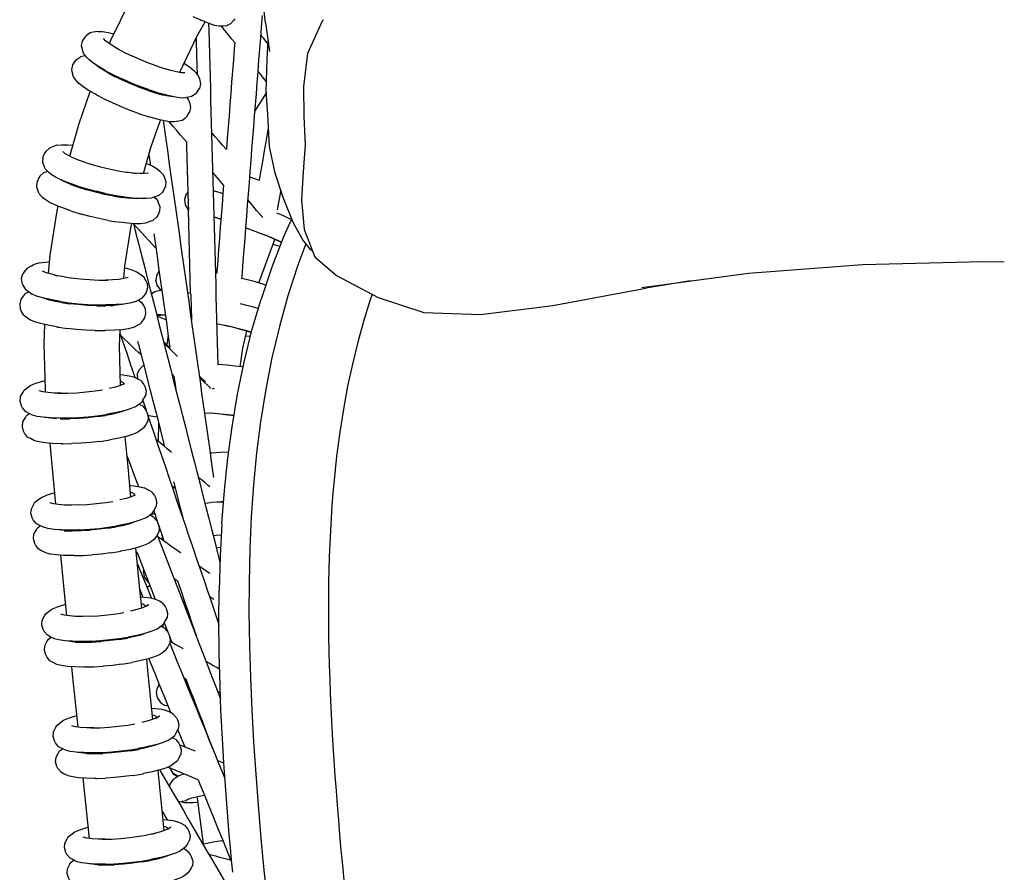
# Model space of a CAD drawing. Header units: centimetres. Extents: x -409 to 370, y -339 to 490.
# Tile 2 of 5: x -409 to -19, y -45 to 292. Entities that reach past the tile are written whole.
import ezdxf

# ---------------------------------------------------------------- set-up
doc = ezdxf.new("R2010")
doc.units = ezdxf.units.CM
doc.header["$MEASUREMENT"] = 0
doc.layers.add('2D', color=7, linetype='Continuous', true_color=0x000000)

msp = doc.modelspace()

# ---------------------------------------------------------------- linework, layer by layer
at = {"layer": '2D', "lineweight": -3}
for points in [[(-311.83, 291.18), (-313.2, 302.61), (-312.85, 311.19)], [(-373.65, 282.84), (-373.08, 284.23), (-365.34, 300.14), (-361.53, 306.95)], [(-340.61, 293.67), (-337.89, 292.41), (-337.5, 292.25)], [(-324.04, 292.72), (-324.45, 292.18), (-325.67, 290.82)], [(-313.23, 294.01), (-313.58, 289.59), (-313.92, 285.17), (-314.27, 280.76), (-314.61, 276.34), (-314.96, 271.92), (-315.3, 267.51), (-315.65, 263.09), (-315.99, 258.67), (-316.34, 254.26), (-316.68, 249.84), (-317.03, 245.42), (-317.37, 241), (-317.72, 236.59), (-318.06, 232.17), (-318.4, 227.75), (-318.75, 223.34), (-319.09, 218.92), (-319.44, 214.5), (-319.78, 210.09), (-320.13, 205.67), (-320.47, 201.25), (-320.82, 196.83), (-321.16, 192.42), (-321.36, 189.91)], [(-288.95, 292.39), (-289.49, 291.83)], [(-345.92, 271.5), (-345.87, 271.61), (-338.88, 286.02), (-335.8, 291.51)], [(-334.14, 290.83), (-336.73, 291.89), (-337.5, 292.25)], [(-334.44, 290.95), (-334.36, 288.05), (-334.23, 283.47), (-334.11, 278.9), (-333.98, 274.33), (-333.86, 269.76), (-333.73, 265.19), (-333.61, 260.62), (-333.48, 256.05), (-333.36, 251.48), (-333.23, 246.91), (-333.11, 242.34), (-332.98, 237.77), (-332.86, 233.2), (-332.73, 228.63), (-332.61, 224.06), (-332.48, 219.49), (-332.36, 214.92), (-332.23, 210.35), (-332.11, 205.77), (-331.99, 201.2), (-331.86, 196.63), (-331.74, 192.06), (-331.61, 187.49), (-331.49, 182.92), (-331.36, 178.35), (-331.24, 173.78), (-331.11, 169.21), (-330.99, 164.64), (-330.86, 160.07), (-330.75, 155.91)], [(-330.42, 289.82), (-332.09, 290.15), (-334.14, 290.83)], [(-327.45, 289.98), (-328.51, 289.88), (-330.42, 289.82)], [(-324.07, 283.33), (-325.17, 284.68), (-326.57, 286.42), (-327.98, 288.16), (-329.35, 289.85)], [(-327.45, 289.98), (-325.67, 290.82)], [(-311.83, 291.18), (-310.28, 279.84)], [(-289.49, 291.83), (-295.2, 279.04), (-296.9, 265.94), (-296.67, 254.04), (-296.2, 242.9), (-297.04, 232.09), (-297.64, 221.07), (-296.57, 209.26), (-292.53, 198.75), (-292.2, 198.38), (-283.84, 191.13), (-279.27, 188.76), (-267.28, 182.36), (-249.25, 176.5), (-226.82, 175.64), (-198.18, 179.22), (-161.37, 186.11)], [(-384.31, 283.91), (-383.31, 285.43), (-382.86, 286.03)], [(-381.24, 287.14), (-382.86, 286.03)], [(-378.24, 287.74), (-380.11, 287.4), (-381.24, 287.14)], [(-378.24, 287.74), (-376.44, 287.67), (-374.23, 287.31), (-371.85, 286.75)], [(-371.95, 281.72), (-373.83, 282.96), (-375.18, 284.03), (-375.97, 284.88)], [(-339.4, 284.94), (-339.36, 283.42), (-339.23, 278.85), (-339.11, 274.28), (-339.01, 270.77)], [(-310.95, 282.9), (-311.19, 283.18), (-312.59, 284.92), (-313.82, 286.44)], [(-377.97, 273.82), (-380.23, 275.3), (-381.85, 276.58), (-382.8, 277.61), (-383.92, 279.16), (-384.27, 280.09), (-384.68, 282.03), (-384.31, 283.91)], [(-375.08, 283.95), (-375.09, 283.98)], [(-369.84, 280.51), (-371.95, 281.72)], [(-371.11, 281.2), (-370.62, 280.92), (-367.74, 279.42), (-364.57, 277.9), (-364.57, 277.9)], [(-324.07, 283.33), (-324.26, 280.87), (-324.61, 276.45), (-324.95, 272.04), (-325.3, 267.62), (-325.64, 263.2), (-325.99, 258.79), (-326.33, 254.37), (-326.68, 249.95), (-327.02, 245.53), (-327.37, 241.12), (-327.38, 240.93)], [(-311.59, 264.01), (-311.17, 276.6), (-310.9, 284.41)], [(-386.72, 276.64), (-385.07, 277.72)], [(-383.16, 278.1), (-383.93, 277.98), (-385.07, 277.72)], [(-383.13, 278.03), (-383.11, 278.03)], [(-354.44, 273.81), (-357.8, 275.05), (-361.22, 276.43), (-364.57, 277.9)], [(-381.93, 264.4), (-384.2, 265.89), (-385.83, 267.17), (-386.78, 268.21), (-387.88, 269.79), (-388.23, 270.72), (-388.6, 272.66), (-388.23, 274.45)], [(-388.23, 274.45), (-387.16, 276.04), (-386.72, 276.64)], [(-375.82, 272.22), (-377.69, 273.45), (-379.02, 274.5)], [(-378.56, 274.2), (-378.55, 274.13)], [(-374.93, 272.08), (-375.3, 272.28), (-377.97, 273.82)], [(-377.59, 273.39), (-377.52, 273.56)], [(-354.43, 273.81), (-354.43, 273.81), (-351.65, 272.88)], [(-349.43, 272.24), (-351.65, 272.88)], [(-344.16, 275.13), (-342.04, 273.74), (-340.42, 272.46), (-339.46, 271.43), (-338.37, 269.84), (-338.02, 268.91), (-337.65, 266.97), (-338.02, 265.18)], [(-344.01, 275.44), (-344, 275.03)], [(-374.07, 271.21), (-375.82, 272.22)], [(-374.51, 271.86), (-374.4, 271.8), (-371.52, 270.3), (-368.35, 268.78)], [(-374.07, 271.21), (-371.66, 269.96)], [(-358.35, 264.35), (-361.72, 265.59), (-365.14, 266.97), (-368.49, 268.45), (-371.66, 269.96)], [(-343.77, 271.34), (-345.27, 271.4), (-347.11, 271.7), (-349.43, 272.24)], [(-311.46, 267.75), (-312.51, 269.04), (-313.91, 270.78), (-314.95, 272.05)], [(-358.21, 264.69), (-361.58, 265.93), (-365, 267.31), (-368.35, 268.78)], [(-339.52, 262.99), (-339.08, 263.59), (-338.02, 265.18)], [(-389.36, 238.32), (-385.69, 251.26), (-381.24, 264)], [(-378.79, 262.61), (-379.25, 262.86), (-381.93, 264.4)], [(-378.79, 262.61), (-378.32, 262.34), (-375.43, 260.84)], [(-358.35, 264.35), (-358.35, 264.35), (-355.15, 263.29), (-352.22, 262.44), (-353.4, 262.78), (-355.16, 263.29)], [(-358.21, 264.69), (-355.01, 263.63), (-354.57, 263.5)], [(-350.96, 262.44), (-354.15, 263.36), (-354.3, 263.41)], [(-348.78, 261.93), (-349.26, 261.95), (-351.09, 262.24), (-353.4, 262.78)], [(-344.17, 261.36), (-345.96, 261.43), (-348.17, 261.78), (-350.96, 262.44)], [(-349.85, 262.04), (-349.8, 262.17)], [(-341.18, 261.92), (-342.31, 261.66), (-344.17, 261.36)], [(-343.09, 261.53), (-342.32, 260.47), (-341.97, 259.55), (-341.56, 257.6), (-341.93, 255.73)], [(-339.52, 262.99), (-341.18, 261.92)], [(-311.56, 263.59), (-316.18, 256.27)], [(-310.26, 242.17), (-311, 254.84), (-311.59, 264.01)], [(-362.13, 255.23), (-365.5, 256.47), (-368.91, 257.86), (-372.26, 259.33), (-375.43, 260.84)], [(-362.13, 255.23), (-358.93, 254.17), (-358.03, 253.91)], [(-354.81, 252.98), (-358.02, 253.91), (-358.03, 253.91)], [(-345, 252.5), (-343.38, 253.6)], [(-343.38, 253.6), (-342.94, 254.2), (-341.93, 255.73)], [(-360.17, 231.5), (-357.25, 241.8), (-353.47, 252.66)], [(-348, 251.9), (-349.8, 251.97), (-352.02, 252.32), (-354.81, 252.98)], [(-352.41, 252.42), (-351.89, 248.74), (-351.25, 244.21), (-350.61, 239.68), (-349.97, 235.15), (-349.33, 230.62), (-348.69, 226.1), (-348.05, 221.57), (-347.41, 217.04), (-346.77, 212.51), (-346.13, 207.98), (-345.49, 203.45), (-344.85, 198.92), (-344.21, 194.39), (-343.57, 189.86), (-342.93, 185.33), (-342.29, 180.81), (-341.65, 176.28), (-341.01, 171.75), (-340.37, 167.22), (-339.73, 162.69), (-339.09, 158.16), (-338.46, 153.63), (-337.82, 149.1), (-337.18, 144.57), (-336.54, 140.04), (-335.9, 135.52), (-335.26, 130.99), (-334.62, 126.46), (-333.98, 121.93), (-333.34, 117.4), (-332.7, 112.87), (-332.44, 111.07)], [(-343.15, 243.97), (-344.24, 245.24), (-345.63, 246.84), (-347.01, 248.45), (-348.39, 250.06), (-349.77, 251.66), (-350.07, 252.01)], [(-345, 252.5), (-346.14, 252.24), (-348, 251.9)], [(-314.29, 228.82), (-313.74, 231.99), (-313.01, 236.2), (-312.27, 240.41), (-311.54, 244.62), (-310.81, 248.83), (-310.69, 249.53)], [(-327.38, 240.93), (-327.52, 241.08), (-328.9, 242.69), (-330.28, 244.3), (-331.67, 245.9), (-333.05, 247.51), (-333.26, 247.75)], [(-394.5, 242.64), (-396.27, 242.02), (-397.46, 241.58)], [(-394.5, 242.64), (-392.6, 242.85), (-390.28, 242.84), (-388.12, 242.68)], [(-343.15, 243.97), (-343.11, 242.3), (-342.98, 237.73), (-342.86, 233.16), (-342.73, 228.59), (-342.61, 224.02), (-342.48, 219.45), (-342.42, 216.95)], [(-308.12, 231.67), (-310.26, 242.17)], [(-397.46, 241.58), (-398.88, 240.25), (-399.35, 239.58), (-400.1, 237.91), (-400.17, 236.01)], [(-385.54, 236.69), (-387.88, 237.62), (-389.86, 238.56), (-391.28, 239.41), (-392.11, 240.15)], [(-391.01, 239.39), (-390.93, 239.2)], [(-358.03, 239.06), (-357.5, 235.28), (-357.43, 234.81)], [(-400.17, 236.01), (-399.46, 234.15), (-399.09, 233.27)], [(-383.11, 235.85), (-385.54, 236.69)], [(-383.11, 235.85), (-380.18, 234.96), (-376.66, 234.02), (-373.07, 233.17), (-369.53, 232.46), (-366.17, 231.9), (-366.14, 231.9)], [(-359.02, 235.55), (-358.83, 235.47), (-356.45, 234.34), (-354.74, 233.31), (-353.74, 232.43), (-352.39, 231.03)], [(-399.76, 231.69), (-401.22, 230.37), (-401.68, 229.71), (-402.48, 227.97), (-402.57, 226.15)], [(-398.1, 232.28), (-398.57, 232.13), (-399.76, 231.69)], [(-389.85, 227.77), (-392.66, 228.88), (-395.03, 230.01), (-396.74, 231.03), (-397.73, 231.91), (-399.09, 233.27)], [(-364.77, 231.73), (-363.09, 231.52), (-364.22, 231.68), (-366.85, 232.01)], [(-358.27, 231.67), (-359.84, 231.49), (-361.77, 231.5), (-364.22, 231.68)], [(-352.39, 231.03), (-352.03, 230.16), (-351.36, 228.3)], [(-328.47, 226.92), (-329.03, 227.56), (-330.41, 229.17), (-331.8, 230.78), (-332.83, 231.97)], [(-318.11, 230.16), (-314.84, 229.02), (-314.29, 228.82)], [(-300.8, 211.79), (-304.89, 221.92), (-308.12, 231.67)], [(-402.57, 226.15), (-401.89, 224.29), (-401.53, 223.42)], [(-387.88, 226.72), (-390.21, 227.65), (-392.18, 228.58), (-392.82, 228.96)], [(-392.71, 228.9), (-392.72, 228.91)], [(-391.82, 228.4), (-391.79, 228.54)], [(-386.14, 226.5), (-386.54, 226.62), (-389.85, 227.77)], [(-388.93, 227.08), (-385.9, 226.03), (-382.57, 225.02), (-382.57, 225.02)], [(-386.14, 226.5), (-385.81, 226.39), (-382.48, 225.37), (-378.96, 224.43)], [(-351.36, 228.3), (-351.44, 226.48), (-352.24, 224.74), (-352.71, 224.08), (-354.16, 222.76)], [(-328.47, 226.92), (-328.75, 223.45), (-329.09, 219.03), (-329.44, 214.62), (-329.78, 210.2), (-330.13, 205.78), (-330.47, 201.37), (-330.82, 196.95), (-331.16, 192.53), (-331.2, 192.02)], [(-392.27, 217.86), (-395.09, 218.98), (-397.48, 220.11), (-399.18, 221.14), (-400.19, 222.02), (-401.53, 223.42)], [(-371.91, 222.52), (-375.45, 223.23), (-379.05, 224.07), (-382.57, 225.02)], [(-375.37, 223.59), (-378.96, 224.43)], [(-375.37, 223.59), (-371.83, 222.87), (-368.46, 222.32), (-368.32, 222.3)], [(-371.91, 222.52), (-368.55, 221.96), (-368.52, 221.96)], [(-364.26, 221.76), (-367.62, 222.18), (-368.32, 222.3)], [(-354.16, 222.76), (-355.36, 222.32), (-357.12, 221.74)], [(-355.65, 222.23), (-355.62, 221.97)], [(-342.61, 224.03), (-343.4, 223.02), (-343.94, 221.16), (-343.71, 219.16)], [(-328.74, 223.47), (-329.7, 223.77), (-332.61, 224.62), (-332.62, 224.63)], [(-305.88, 224.91), (-305.99, 224.27), (-306.72, 220.06), (-307.23, 217.14)], [(-397.85, 191.95), (-397.16, 199.16), (-394.4, 216.68), (-393.99, 218.54)], [(-366.65, 221.73), (-368.86, 222.01)], [(-361.93, 221.59), (-362.3, 221.55), (-364.22, 221.55), (-366.65, 221.73)], [(-357.12, 221.74), (-359.01, 221.53), (-361.33, 221.54), (-364.26, 221.76)], [(-362.69, 221.55), (-362.67, 221.64)], [(-353.75, 218.44), (-353.82, 216.54), (-354.57, 214.87), (-355.04, 214.2), (-356.46, 212.87)], [(-355.82, 222.17), (-354.83, 221.18)], [(-354.83, 221.18), (-354.46, 220.3), (-353.75, 218.44)], [(-343.71, 219.16), (-343.55, 218.78), (-342.57, 217.06)], [(-313, 214.11), (-314.01, 215.29), (-315.39, 216.9), (-316.77, 218.5), (-318.16, 220.11), (-318.93, 221.01)], [(-388.96, 216.71), (-392.27, 217.86)], [(-388.96, 216.71), (-388.2, 216.45), (-384.86, 215.43)], [(-374.21, 212.93), (-377.75, 213.65), (-381.34, 214.49), (-384.86, 215.43)], [(-342.42, 217.19), (-342.72, 217.43)], [(-342.42, 216.95), (-342.57, 217.06)], [(-301.64, 213.24), (-302.3, 213.55), (-304.82, 214.66), (-307.47, 215.75)], [(-374.21, 212.93), (-370.85, 212.37), (-370.67, 212.35)], [(-366.59, 211.83), (-369.96, 212.25), (-370.25, 212.3)], [(-368.04, 189.85), (-367.57, 194.77), (-365.09, 210.58), (-364.85, 211.7)], [(-359.42, 211.81), (-361.32, 211.6), (-363.65, 211.61), (-366.59, 211.83)], [(-364.21, 211.65), (-363.34, 208.28), (-362.18, 203.74), (-361.02, 199.21), (-359.86, 194.67), (-358.7, 190.13), (-357.54, 185.6), (-356.38, 181.06), (-355.22, 176.52), (-354.06, 171.99), (-352.9, 167.45), (-351.74, 162.91), (-350.58, 158.37), (-349.42, 153.84), (-348.26, 149.3), (-347.1, 144.76), (-345.94, 140.23), (-344.78, 135.69), (-343.62, 131.15), (-342.46, 126.62), (-341.3, 122.08), (-340.14, 117.54), (-338.98, 113.01), (-337.82, 108.47), (-336.66, 103.93), (-335.5, 99.4), (-334.33, 94.86), (-333.17, 90.32), (-332.01, 85.78), (-330.85, 81.25), (-329.91, 77.56)], [(-355.3, 202), (-355.38, 202.08), (-356.75, 203.55), (-358.12, 205.01), (-359.49, 206.48), (-360.86, 207.95), (-362.23, 209.42), (-363.6, 210.88), (-364.17, 211.49)], [(-356.46, 212.87), (-357.65, 212.43), (-359.42, 211.81)], [(-332.34, 214.32), (-329.6, 213.46)], [(-329.53, 213.4), (-331.63, 214.06), (-332.34, 214.26)], [(-304.62, 206.57), (-301.51, 213.53)], [(-294.08, 201.37), (-297.16, 205.2), (-300.8, 211.79)], [(-356.08, 207.54), (-355.48, 203.23), (-354.84, 198.7), (-354.2, 194.17), (-353.56, 189.64), (-352.92, 185.11), (-352.28, 180.58), (-351.64, 176.06), (-351, 171.53), (-350.36, 167), (-349.73, 162.54)], [(-319.79, 210.05), (-319.27, 209.86), (-316.11, 208.67), (-313.14, 207.5)], [(-305.58, 204.11), (-306.35, 204.53), (-308.17, 205.4), (-310.46, 206.4), (-313.14, 207.5)], [(-305.52, 204.26), (-306.81, 204.87), (-309.33, 205.98), (-312.28, 207.2)], [(-295.87, 203.6), (-299.06, 195.18), (-303, 183.11), (-306.4, 170.94), (-309.33, 158.52), (-311.78, 146.04), (-313.82, 133.21), (-315.39, 120.87), (-316.62, 108.21), (-317.51, 95.52), (-318.09, 82.91), (-318.41, 69.45), (-318.45, 57.79), (-318.27, 44.6), (-317.89, 31.86), (-317.34, 19.12), (-316.62, 6.45), (-315.76, -6.34), (-314.82, -18.48), (-313.68, -31.78), (-312.5, -44.41), (-311.16, -57.75)], [(-314.47, 188.14), (-308.21, 205.41)], [(-309.43, 194.19), (-309.31, 194.52), (-304.62, 206.57)], [(-308.91, 203.48), (-308.15, 203.26), (-306.12, 202.73)], [(-296.96, 204.95), (-296.96, 204.95)], [(-293.3, 200.74), (-294.08, 201.37)], [(-406.3, 194.04), (-404.58, 194.97), (-403.44, 195.55)], [(-403.44, 195.55), (-401.5, 196.06), (-399.11, 196.42), (-397.41, 196.56)], [(-162.96, 186.39), (-120.68, 192.01), (-75.57, 195.44), (-27.9, 196.63), (-19.41, 196.46)], [(-406.83, 185.57), (-407.81, 187.26), (-408.2, 188.11), (-408.43, 190.01), (-407.96, 191.77)], [(-406.3, 194.04), (-407.48, 192.51), (-407.96, 191.77)], [(-394.27, 191.02), (-396.67, 191.58), (-398.69, 192.21), (-400.15, 192.84)], [(-391.48, 190.51), (-394.27, 191.02), (-395.35, 191.19), (-394.45, 191.02)], [(-367.63, 194.17), (-366.89, 193.99), (-364.45, 193.24), (-362.7, 192.48)], [(-362.7, 192.48), (-361.67, 191.76), (-360.12, 190.59)], [(-354, 192.78), (-354.13, 192.67), (-355.05, 191.07), (-355.31, 189.16)], [(-331.74, 192.12), (-331.2, 192.02)], [(-309.43, 194.19), (-309.51, 193.98), (-313.66, 181.73)], [(-391.48, 190.51), (-388.83, 190.13), (-385.22, 189.74), (-381.54, 189.46), (-377.92, 189.31), (-374.47, 189.28), (-374.33, 189.28)], [(-372.42, 189.37), (-375.25, 189.28)], [(-366.32, 190.29), (-367.94, 189.87), (-369.91, 189.57), (-372.42, 189.37)], [(-358.78, 188.04), (-358.58, 186.23), (-359.09, 184.39), (-359.57, 183.65), (-360.79, 182.13)], [(-358.78, 188.04), (-359.17, 188.89), (-360.12, 190.59)], [(-354.62, 186.85), (-354.8, 187.21), (-355.31, 189.16)], [(-353.07, 185.36), (-353.56, 185.64), (-354.8, 187.21)], [(-311.77, 187.32), (-313.68, 187.92), (-316.39, 188.68), (-319.55, 189.48), (-321.36, 189.91)], [(-143.65, 188.96), (-161.37, 186.11)], [(-406.99, 183.92), (-408.21, 182.4), (-408.69, 181.66), (-409.2, 179.82), (-409, 178.01)], [(-406.99, 183.92), (-405.56, 184.66)], [(-406.83, 185.57), (-405.26, 184.44), (-404.24, 183.72)], [(-397.18, 181.54), (-400.06, 182.21), (-402.49, 182.96), (-404.24, 183.72)], [(-355.76, 184.66), (-357.05, 183.66)], [(-355.76, 184.66), (-355.17, 184.86), (-353.27, 185.35)], [(-354.62, 186.85), (-353.42, 185.31)], [(-352.95, 185.36), (-353.27, 185.35)], [(-341.52, 184.08), (-342.78, 184.28)], [(-341.52, 184.08), (-341.49, 182.88), (-341.36, 178.31), (-341.24, 173.74), (-341.22, 173.22)], [(-269.7, 183.65), (-270.62, 181), (-273.12, 172.92), (-275.38, 164.75), (-277.5, 156.04), (-279.37, 147.26), (-281.04, 138.17), (-282.48, 129.03), (-283.72, 119.56), (-284.73, 110.06), (-285.18, 105.07), (-285.58, 100.07), (-285.92, 95.03), (-286.21, 89.98), (-286.46, 84.86), (-286.66, 79.74), (-286.81, 74.61), (-286.91, 69.49), (-286.98, 64.22), (-287, 58.95), (-286.98, 53.49), (-286.92, 48.04), (-286.81, 42.43), (-286.67, 36.82), (-286.49, 31.2), (-286.27, 25.59), (-285.9, 17.45), (-285.46, 9.3), (-284.96, 1.16), (-284.41, -6.98), (-283.98, -12.84), (-283.52, -18.7), (-283.04, -24.57), (-282.54, -30.43), (-282.01, -36.41), (-281.46, -42.39), (-280.89, -48.38)], [(-394.99, 180.81), (-397.38, 181.37), (-399.4, 181.99), (-399.72, 182.13)], [(-399.52, 182.04), (-399.54, 182.09)], [(-398.83, 181.82), (-398.82, 181.92)], [(-393.03, 180.8), (-393.79, 180.91), (-397.18, 181.54)], [(-392.67, 180.38), (-394.99, 180.81), (-394.99, 180.81)], [(-393.03, 180.8), (-392.99, 180.8), (-389.58, 180.31), (-385.97, 179.92), (-382.29, 179.64), (-378.66, 179.48), (-375.21, 179.45), (-375.16, 179.46)], [(-392.67, 180.38), (-389.6, 179.94), (-389.6, 179.94)], [(-378.69, 179.12), (-382.31, 179.28), (-385.99, 179.55), (-389.6, 179.94)], [(-370.96, 179.56), (-374.4, 179.45), (-375.08, 179.45)], [(-368.38, 179.76), (-368.78, 179.66), (-370.75, 179.37), (-373.24, 179.17)], [(-363.65, 180.66), (-365.59, 180.15), (-367.96, 179.8), (-370.96, 179.56)], [(-369.02, 179.62), (-369.01, 179.71)], [(-363.65, 180.66), (-362.52, 181.24), (-360.79, 182.13)], [(-362.22, 181.39), (-360.95, 180.47)], [(-360.95, 180.47), (-359.97, 178.78), (-359.58, 177.93), (-359.35, 176.04), (-359.82, 174.28)], [(-326.82, 118.71), (-325.14, 131.19), (-322.95, 144.17), (-320.35, 156.81), (-317.25, 169.39), (-313.66, 181.73)], [(-314.75, 178), (-316.07, 178.41), (-318.7, 179.15), (-321.78, 179.93)], [(-407.66, 175.46), (-408.6, 177.16), (-409, 178.01)], [(-407.66, 175.46), (-406.11, 174.29), (-405.08, 173.56)], [(-378.69, 179.12), (-375.24, 179.09), (-375.1, 179.09)], [(-373.26, 179.15), (-372.09, 179.19), (-373.24, 179.17), (-375.61, 179.09)], [(-354.97, 175.54), (-354.63, 175.66), (-353.36, 175.68), (-351.58, 175.57), (-351.57, 175.56)], [(-354.95, 175.45), (-353.25, 175.21)], [(-398, 171.37), (-400.89, 172.05), (-403.33, 172.81), (-405.08, 173.56)], [(-398.95, 144.89), (-399.05, 146.07), (-399.49, 164.05), (-399.21, 171.66)], [(-364.34, 170.49), (-363.2, 171.07), (-361.48, 172)], [(-359.82, 174.28), (-360.3, 173.54), (-361.48, 172)], [(-354.12, 174.69), (-354.85, 175.08)], [(-354.12, 174.69), (-352.68, 174.15), (-351.31, 173.72)], [(-351.54, 175.39), (-351.61, 175.39), (-352.77, 175.37)], [(-341.34, 174.06), (-341.24, 174.04)], [(-331.19, 172.08), (-328.98, 171.59), (-328.98, 171.59)], [(-328.98, 171.59), (-325.88, 170.87), (-325.88, 170.87)], [(-394.24, 170.7), (-394.6, 170.75), (-398, 171.37)], [(-394.24, 170.7), (-393.76, 170.61), (-390.35, 170.12)], [(-379.43, 169.3), (-383.06, 169.45), (-386.74, 169.73), (-390.35, 170.12)], [(-379.43, 169.3), (-375.98, 169.27), (-375.5, 169.28)], [(-371.68, 169.39), (-375.13, 169.28), (-375.5, 169.28)], [(-364.34, 170.49), (-366.28, 169.98), (-368.67, 169.63), (-371.68, 169.39)], [(-369.25, 147.52), (-369.65, 163.11), (-369.42, 169.57)], [(-369.47, 168.01), (-368.37, 164.77), (-366.84, 160.28), (-365.31, 155.78), (-363.78, 151.28), (-363.58, 150.69)], [(-317.44, 168.6), (-319.28, 169.17), (-321.9, 169.91), (-324.98, 170.69), (-328.39, 171.49)], [(-317.49, 168.4), (-317.51, 168.4), (-318.82, 168.9), (-320.72, 169.49), (-323.1, 170.16), (-325.88, 170.87)], [(-321.87, 154.99), (-320.89, 162.37), (-319.27, 169.04)], [(-361.12, 159.62), (-362.2, 160.66), (-363.57, 161.98), (-364.94, 163.3), (-366.31, 164.62), (-367.69, 165.94), (-369.06, 167.27), (-369.29, 167.49)], [(-362.51, 165.08), (-362.17, 163.74), (-361.01, 159.2), (-359.85, 154.66), (-358.69, 150.13), (-357.53, 145.59), (-356.37, 141.05), (-355.21, 136.52), (-354.05, 131.98), (-352.89, 127.44), (-351.84, 123.34)], [(-349.73, 162.54), (-351.06, 163.82), (-352.27, 164.98)], [(-346.73, 159.05), (-347.21, 159.52), (-348.59, 160.84), (-349.96, 162.16), (-351.33, 163.48), (-352.07, 164.19)], [(-350.42, 167.41), (-350.91, 163.67)], [(-319.7, 167.26), (-318.28, 167.1), (-317.82, 167.07)], [(-360.6, 155.19), (-361.97, 153.75), (-362.65, 152.03), (-362.63, 150.19)], [(-360.6, 155.19), (-360.05, 155.45)], [(-348.13, 151.24), (-348.62, 151.7), (-348.96, 152.03)], [(-330.75, 155.91), (-330.68, 155.91)], [(-320.76, 154.84), (-321.13, 154.9), (-323.89, 155.26), (-327.11, 155.6), (-330.68, 155.91)], [(-407.43, 145.71), (-405.89, 146.89), (-404.76, 147.65), (-402.82, 148.46), (-400.43, 149.19), (-399.13, 149.5)], [(-367.67, 148.18), (-369.29, 147.51), (-371.26, 146.91), (-373.76, 146.32)], [(-369.36, 151.88), (-368.24, 151.79), (-365.8, 151.42), (-364.05, 150.94)], [(-369.29, 149.24), (-369, 149.16), (-368.23, 148.74), (-367.97, 148.21)], [(-368.08, 148.01), (-367.97, 148.21), (-368.08, 148.01)], [(-361.29, 149.46), (-362.39, 150.06), (-364.05, 150.94)], [(-361.29, 149.46), (-360.08, 147.93), (-359.69, 147.14), (-359.2, 145.38), (-359.41, 143.49)], [(-348.13, 151.24), (-347.8, 148.88), (-347.37, 145.81)], [(-335.69, 149.02), (-335.97, 149.29), (-337.34, 150.61), (-338.14, 151.38)], [(-333.57, 146.38), (-334.87, 147.63), (-336.24, 148.95), (-337.61, 150.27), (-338.04, 150.68)], [(-408.83, 143.2), (-407.89, 144.93), (-407.43, 145.71)], [(-395.6, 144.56), (-397.99, 144.74), (-400.02, 145.05), (-401.47, 145.45)], [(-392.78, 144.48), (-392.78, 144.48), (-395.6, 144.56)], [(-394.06, 144.48), (-393.63, 144.47), (-390.22, 144.51), (-386.62, 144.68), (-382.94, 144.98), (-379.31, 145.39), (-376.46, 145.81)], [(-347.46, 146.47), (-347.56, 146.57)], [(-332.9, 146.33), (-332.51, 146.3)], [(-332.08, 146.27), (-332.51, 146.3)], [(-406.85, 137.25), (-408.09, 138.76), (-408.48, 139.55), (-409.02, 141.38), (-408.83, 143.2)], [(-363.53, 139.08), (-362.4, 139.84), (-360.85, 140.98)], [(-360.85, 140.98), (-360.39, 141.76), (-359.41, 143.49)], [(-360.49, 141.6), (-359.19, 137.78), (-359.09, 137.5)], [(-404.09, 135.81), (-405.75, 136.64), (-406.85, 137.25)], [(-406.5, 135.61), (-405.36, 136.45)], [(-370.84, 136.84), (-374.27, 136.2), (-374.87, 136.11)], [(-367.92, 137.53), (-368.48, 137.3), (-370.45, 136.7), (-372.94, 136.11)], [(-363.53, 139.08), (-365.47, 138.28), (-367.84, 137.55), (-370.84, 136.84)], [(-368.4, 137.33), (-368.41, 137.42)], [(-368.41, 137.41), (-368.41, 137.42)], [(-360.5, 139.34), (-361.6, 139.95), (-361.99, 140.14)], [(-360.5, 139.34), (-359.25, 137.83), (-358.86, 137.04), (-358.33, 135.2), (-358.52, 133.39)], [(-336.06, 136.69), (-333.84, 136.54), (-333.84, 136.54)], [(-324.42, 135.48), (-325.43, 135.65), (-327.85, 135.96), (-330.69, 136.26), (-333.84, 136.54)], [(-324.39, 135.6), (-326.62, 135.89), (-329.75, 136.22), (-333.23, 136.52)], [(-406.06, 127.13), (-407.26, 128.66), (-407.66, 129.45), (-408.15, 131.2), (-407.93, 133.1)], [(-407.93, 133.1), (-406.95, 134.83), (-406.5, 135.61)], [(-397.04, 134.73), (-399.91, 134.96), (-402.34, 135.33), (-404.09, 135.81)], [(-394.68, 134.36), (-397.06, 134.55), (-399.08, 134.85), (-399.28, 134.91)], [(-398.79, 134.81), (-398.84, 134.87)], [(-398.08, 134.7), (-398.09, 134.81)], [(-389.91, 134.69), (-389.93, 134.69), (-393.65, 134.64), (-397.04, 134.73)], [(-393.2, 134.3), (-392.76, 134.29), (-389.35, 134.33), (-389.35, 134.33)], [(-389.91, 134.69), (-389.38, 134.7), (-385.78, 134.87), (-382.1, 135.16), (-378.48, 135.57), (-375.03, 136.08), (-374.87, 136.11)], [(-378.45, 135.21), (-382.07, 134.8), (-385.75, 134.5), (-389.35, 134.33)], [(-378.45, 135.21), (-378.45, 135.21), (-375.18, 135.69)], [(-372.94, 136.11), (-375.18, 135.69)], [(-359.91, 130.88), (-359.46, 131.66), (-358.52, 133.39)], [(-358.48, 135.74), (-357.97, 135.62), (-355.83, 135.27), (-354.86, 135.14)], [(-358.44, 135.58), (-357.66, 133.28), (-356.13, 128.79), (-354.6, 124.29), (-353.07, 119.79), (-351.54, 115.29), (-350.01, 110.79), (-348.47, 106.29), (-346.94, 101.79), (-345.41, 97.3), (-343.88, 92.8), (-342.35, 88.3), (-340.82, 83.8), (-339.29, 79.3), (-337.76, 74.8), (-336.23, 70.31), (-334.7, 65.81), (-333.17, 61.31), (-331.64, 56.81), (-330.33, 52.95)], [(-354.23, 132.69), (-354.4, 125.52)], [(-359.91, 130.88), (-361.45, 129.69), (-362.59, 128.94), (-364.53, 128.13), (-366.91, 127.4), (-369.92, 126.69)], [(-403.3, 125.65), (-404.95, 126.53), (-406.06, 127.13)], [(-396.22, 124.57), (-399.11, 124.8), (-401.55, 125.17), (-403.3, 125.65)], [(-377.61, 125.39), (-381.23, 124.99), (-384.91, 124.69), (-388.52, 124.52)], [(-377.61, 125.39), (-374.16, 125.9), (-373.56, 126.02)], [(-369.92, 126.69), (-373.37, 126.04), (-373.56, 126.02)], [(-365.15, 103.47), (-366.3, 115.34), (-367.48, 127.27)], [(-349.14, 121.05), (-349.41, 121.28), (-350.79, 122.45), (-352.16, 123.62), (-353.54, 124.79), (-354.91, 125.95), (-355.27, 126.26)], [(-394.91, 100.55), (-396, 111.77), (-397.19, 124.65)], [(-392.33, 124.48), (-392.82, 124.48), (-396.22, 124.57)], [(-392.33, 124.48), (-391.93, 124.47), (-388.52, 124.52)], [(-326.5, 121.1), (-329.66, 120.98), (-333.23, 120.77)], [(-366.7, 119.38), (-365.53, 116.37), (-363.82, 111.92), (-362.13, 107.54)], [(-333.81, 120.73), (-333.23, 120.77)], [(-329.14, 93.05), (-329.13, 93.09), (-328.15, 105.91), (-326.82, 118.71)], [(-348.29, 109.46), (-348.24, 109.3), (-347.08, 104.76), (-345.92, 100.22), (-344.76, 95.69), (-344.45, 94.47)], [(-333.89, 107.38), (-334.55, 107.94), (-335.93, 109.11), (-337.3, 110.28), (-338.55, 111.33)], [(-365.58, 107.93), (-364.08, 107.82), (-361.64, 107.47), (-359.89, 107)], [(-365.33, 105.3), (-364.82, 105.17), (-364.05, 104.75), (-363.79, 104.21)], [(-361.1, 107.33), (-361.07, 107.35)], [(-357.12, 105.55), (-358.22, 106.15), (-359.89, 107)], [(-357.12, 105.55), (-355.89, 104.03), (-355.5, 103.24), (-354.99, 101.49), (-355.18, 99.59)], [(-347.56, 106.63), (-348.17, 107.15), (-349.01, 107.86)], [(-403.22, 101.28), (-401.69, 102.48), (-400.56, 103.25), (-398.62, 104.1), (-396.24, 104.85), (-395.35, 105.08)], [(-385.9, 100.23), (-382.43, 100.44), (-378.76, 100.78), (-375.14, 101.23), (-372.38, 101.67)], [(-363.51, 104.18), (-365.12, 103.48), (-367.09, 102.85), (-369.59, 102.23)], [(-363.91, 104), (-363.79, 104.21)], [(-328.5, 101.4), (-330.42, 101.33), (-333.57, 101.15)], [(-328.49, 101.46), (-329.47, 101.42), (-332.93, 101.22)], [(-402.55, 92.81), (-403.81, 94.31), (-404.2, 95.1), (-404.76, 96.93), (-404.59, 98.74)], [(-404.59, 98.74), (-403.67, 100.49), (-403.22, 101.28)], [(-388.58, 100.17), (-391.4, 100.22), (-393.8, 100.38), (-395.82, 100.68), (-397.27, 101.07)], [(-385.9, 100.23), (-388.58, 100.17)], [(-356.59, 97.06), (-356.14, 97.85), (-355.18, 99.59)], [(-356.14, 97.86), (-354.65, 93.47), (-353.12, 88.97), (-352.12, 86.04)], [(-346.32, 99.95), (-345.87, 100)], [(-335.9, 100.97), (-333.57, 101.15)], [(-359.26, 95.13), (-361.19, 94.29), (-363.56, 93.53), (-366.56, 92.78)], [(-359.26, 95.13), (-358.13, 95.9), (-356.59, 97.06)], [(-356.21, 95.45), (-357.31, 96.04), (-357.69, 96.23)], [(-357.04, 96.73), (-355.75, 96.7)], [(-356.21, 95.45), (-354.95, 93.95), (-354.55, 93.15), (-354, 91.32), (-354.17, 89.51)], [(-403.58, 88.66), (-402.61, 90.4), (-402.16, 91.19)], [(-399.78, 91.39), (-401.45, 92.21), (-402.55, 92.81)], [(-402.16, 91.19), (-401.06, 92.02)], [(-389.35, 90.32), (-392.73, 90.38), (-395.6, 90.58), (-398.03, 90.92), (-399.78, 91.39)], [(-390.36, 90.04), (-392.74, 90.2), (-394.76, 90.49), (-394.89, 90.53)], [(-394.42, 90.44), (-394.46, 90.5)], [(-393.91, 90.37), (-393.92, 90.46)], [(-387.86, 89.99), (-390.36, 90.04), (-391.55, 90.03), (-388.46, 89.98), (-385.05, 90.06), (-381.44, 90.27), (-381.44, 90.27)], [(-385.5, 90.41), (-385.63, 90.41), (-389.35, 90.32)], [(-385.5, 90.41), (-385.08, 90.42), (-381.48, 90.64), (-377.8, 90.97), (-374.18, 91.43), (-370.74, 91.98), (-370.68, 91.99)], [(-374.15, 91.06), (-377.77, 90.61), (-381.44, 90.27)], [(-374.15, 91.06), (-371, 91.57)], [(-368.65, 92.03), (-371, 91.57)], [(-366.56, 92.78), (-369.99, 92.1), (-370.66, 91.99)], [(-363.69, 93.5), (-364.2, 93.28), (-366.16, 92.66), (-368.65, 92.03)], [(-364.17, 93.29), (-364.18, 93.38)], [(-329.14, 93.05), (-329.17, 92.68), (-329.84, 79.97), (-330.24, 66.41)], [(-401.64, 82.7), (-402.86, 84.22), (-403.26, 85.01), (-403.77, 86.76), (-403.58, 88.66)], [(-355.54, 86.97), (-357.07, 85.77), (-358.2, 85), (-360.14, 84.16), (-362.52, 83.4), (-365.52, 82.64)], [(-355.54, 86.97), (-355.09, 87.76), (-354.17, 89.51)], [(-354.75, 88.41), (-353.53, 85.27), (-351.82, 80.82), (-350.11, 76.38), (-348.39, 71.94), (-346.68, 67.49), (-344.96, 63.05), (-343.25, 58.61), (-341.54, 54.17), (-339.82, 49.72), (-338.11, 45.28), (-336.39, 40.84), (-334.68, 36.4), (-332.96, 31.95), (-331.25, 27.51), (-329.69, 23.46)], [(-354.47, 87.7), (-354.13, 87.46), (-352.71, 86.45), (-351.28, 85.45), (-349.86, 84.44), (-348.44, 83.44), (-347.01, 82.43), (-345.59, 81.42), (-345.41, 81.3)], [(-352.93, 88.42), (-352.72, 86.46)], [(-329.4, 88.27), (-331.46, 88.11), (-332.57, 87.98)], [(-398.87, 81.25), (-400.54, 82.1), (-401.64, 82.7)], [(-373.2, 81.26), (-369.76, 81.81), (-369.26, 81.91)], [(-365.52, 82.64), (-368.97, 81.96), (-369.26, 81.91)], [(-360.9, 59.39), (-361.62, 66.7), (-363.21, 83.22)], [(-331.38, 83.29), (-329.65, 83.49)], [(-391.8, 80.23), (-394.68, 80.43), (-397.12, 80.78), (-398.87, 81.25)], [(-390.53, 56.42), (-391.3, 64.17), (-392.91, 80.31)], [(-387.8, 80.18), (-388.4, 80.17), (-391.8, 80.23)], [(-387.8, 80.18), (-387.5, 80.18), (-384.09, 80.26), (-380.49, 80.47)], [(-373.2, 81.26), (-376.82, 80.81), (-380.49, 80.47)], [(-363.06, 81.69), (-362.79, 81.5)], [(-362.79, 81.5), (-362.75, 81.38), (-361.03, 76.94), (-359.32, 72.49), (-357.6, 68.05), (-355.89, 63.61), (-355.64, 62.95)], [(-362.61, 76.99), (-362.61, 76.98), (-360.82, 72.59), (-359.04, 68.21), (-357.25, 63.82), (-357.05, 63.33)], [(-360.14, 74.64), (-360.31, 73.77), (-359.93, 71.87)], [(-338.25, 76.24), (-337.05, 75.39), (-335.62, 74.38), (-334.2, 73.38), (-333.96, 73.21)], [(-359.93, 71.87), (-359.75, 71.56), (-358.63, 69.9)], [(-348.06, 71.09), (-346.89, 70.26), (-346.71, 70.13)], [(-348.03, 71.06), (-348.05, 71.06)], [(-361.62, 66.71), (-360.44, 63.79)], [(-357.69, 68.27), (-358.77, 67.55)], [(-358.63, 69.9), (-358.21, 69.62)], [(-346.71, 70.13), (-345.47, 66.48), (-343.93, 61.98), (-342.4, 57.48), (-340.87, 52.98), (-339.36, 48.53)], [(-329.69, 23.46), (-329.89, 28.57), (-330.22, 41.39), (-330.34, 54.66), (-330.24, 66.41)], [(-361.34, 63.85), (-359.77, 63.74), (-357.33, 63.4), (-355.58, 62.94)], [(-352.81, 61.49), (-353.91, 62.09), (-355.58, 62.94)], [(-332.41, 62.77), (-333.01, 63.19), (-334.07, 63.94)], [(-398.9, 57.13), (-397.38, 58.33), (-396.24, 59.11), (-394.3, 59.95), (-391.92, 60.71), (-390.98, 60.94)], [(-359.2, 60.12), (-360.81, 59.42), (-362.79, 58.79), (-365.28, 58.16)], [(-361.08, 61.25), (-360.51, 61.09), (-359.74, 60.68), (-359.48, 60.15)], [(-359.59, 59.95), (-359.48, 60.15)], [(-359.2, 60.12), (-358.26, 60.76), (-358.98, 60.22)], [(-352.81, 61.49), (-351.58, 59.98), (-351.19, 59.19), (-350.67, 57.44), (-350.86, 55.55)], [(-344.45, 61.73), (-343.88, 61.83)], [(-343.87, 61.79), (-344.44, 61.69)], [(-398.22, 48.66), (-399.48, 50.16), (-399.87, 50.95), (-400.43, 52.78), (-400.27, 54.59)], [(-400.27, 54.59), (-399.35, 56.34), (-398.9, 57.13)], [(-384.27, 56.07), (-387.09, 56.11), (-389.48, 56.27), (-391.51, 56.55), (-392.96, 56.94)], [(-381.63, 56.14), (-384.27, 56.07), (-384.27, 56.07)], [(-381.63, 56.14), (-378.12, 56.35), (-374.45, 56.7), (-370.83, 57.16), (-368.01, 57.61)], [(-352.27, 53.02), (-351.82, 53.8), (-350.86, 55.55)], [(-354.94, 51.08), (-356.87, 50.24), (-359.24, 49.48), (-362.23, 48.73)], [(-354.94, 51.08), (-353.81, 51.85), (-352.27, 53.02)], [(-351.88, 51.39), (-352.98, 51.98), (-353.38, 52.18)], [(-352.72, 52.68), (-352.28, 51.61)], [(-351.99, 53.5), (-350.75, 50.28), (-350.54, 49.74)], [(-351.88, 51.39), (-350.61, 49.89), (-350.22, 49.1), (-349.66, 47.28), (-349.83, 45.46)], [(-399.23, 44.51), (-398.28, 46.25), (-397.82, 47.04)], [(-395.44, 47.26), (-397.12, 48.07), (-398.22, 48.66)], [(-397.82, 47.04), (-396.72, 47.88)], [(-385.02, 46.22), (-388.4, 46.27), (-391.27, 46.46), (-393.7, 46.8), (-395.44, 47.26)], [(-381.21, 46.32), (-380.75, 46.33), (-377.15, 46.55), (-373.48, 46.9), (-369.86, 47.36), (-366.42, 47.91), (-366.28, 47.94)], [(-369.82, 46.99), (-373.44, 46.53), (-377.11, 46.19)], [(-369.82, 46.99), (-366.59, 47.51)], [(-364.32, 47.97), (-366.59, 47.51)], [(-362.23, 48.73), (-365.66, 48.04), (-366.28, 47.94)], [(-359.33, 49.46), (-359.87, 49.23), (-361.83, 48.6), (-364.32, 47.97)], [(-359.89, 49.22), (-359.9, 49.32)], [(-349.95, 48.22), (-349.03, 45.84), (-349.03, 45.83)], [(-397.29, 38.56), (-398.51, 40.07), (-398.91, 40.86), (-399.42, 42.61), (-399.23, 44.51)], [(-386.03, 45.93), (-388.41, 46.09), (-390.43, 46.37), (-390.59, 46.41)], [(-390.09, 46.32), (-390.14, 46.38)], [(-389.52, 46.24), (-389.53, 46.34)], [(-383.58, 45.89), (-386.03, 45.93), (-387.22, 45.92), (-384.12, 45.88), (-380.72, 45.97), (-377.11, 46.19)], [(-381.21, 46.32), (-381.3, 46.31), (-385.02, 46.22)], [(-351.2, 42.93), (-352.72, 41.72), (-353.85, 40.95), (-355.79, 40.11), (-358.17, 39.35), (-361.18, 38.59)], [(-351.2, 42.93), (-350.75, 43.72), (-349.83, 45.46)], [(-349.82, 45.56), (-348.32, 41.87), (-346.54, 37.49), (-344.75, 33.1), (-342.97, 28.71), (-341.18, 24.32), (-339.39, 19.93), (-337.61, 15.54), (-335.82, 11.15), (-334.04, 6.77), (-332.25, 2.38), (-330.47, -2.01), (-328.68, -6.4), (-327.94, -8.23)], [(-344.47, 43.28), (-344.63, 43.37), (-346.12, 44.2), (-347.61, 45.04), (-349.1, 45.87), (-349.76, 46.24)], [(-356.49, 15.34), (-358.44, 34.63), (-358.89, 39.17)], [(-358.1, 39.37), (-357.53, 37.96), (-355.74, 33.58), (-353.95, 29.19), (-352.17, 24.8), (-350.38, 20.41), (-349.39, 17.97)], [(-394.51, 37.11), (-396.18, 37.97), (-397.29, 38.56)], [(-387.44, 36.12), (-390.33, 36.31), (-392.77, 36.65), (-394.51, 37.11)], [(-386.12, 12.3), (-388.12, 32.1), (-388.52, 36.19)], [(-383.51, 36.08), (-384.05, 36.07), (-387.44, 36.12)], [(-383.51, 36.08), (-383.15, 36.08), (-379.74, 36.17), (-376.14, 36.39)], [(-368.85, 37.19), (-372.47, 36.73), (-376.14, 36.39)], [(-368.85, 37.19), (-365.41, 37.75), (-364.84, 37.86)], [(-361.18, 38.59), (-364.62, 37.9), (-364.84, 37.86)], [(-330.07, 35.25), (-331.21, 35.88), (-332.7, 36.72), (-334.19, 37.55), (-335.38, 38.21)], [(-343.45, 31.37), (-343.82, 31.57), (-344.22, 31.8)], [(-343.45, 31.37), (-342.18, 28.07), (-340.46, 23.62), (-338.75, 19.18), (-337.03, 14.74), (-335.32, 10.3), (-333.61, 5.85), (-332.51, 3)], [(-353.94, 29.15), (-354.84, 27.76), (-355.18, 25.95), (-354.81, 24.05)], [(-354.81, 24.05), (-354.63, 23.73), (-353.51, 22.07)], [(-340.39, 23.45), (-340.79, 23.37)], [(-329.78, 25.84), (-330.83, 26.43)], [(-356.94, 19.77), (-355.36, 19.67), (-352.93, 19.34), (-351.18, 18.88)], [(-353.51, 22.07), (-351.84, 21)], [(-351.84, 21), (-350.87, 20.82), (-350.52, 20.75)], [(-394.48, 12.97), (-392.96, 14.18), (-391.83, 14.96), (-389.89, 15.8), (-387.51, 16.56), (-386.57, 16.8)], [(-354.8, 16.07), (-356.41, 15.37), (-358.38, 14.74), (-360.88, 14.1)], [(-356.68, 17.17), (-356.11, 17.03), (-355.34, 16.62), (-355.07, 16.09)], [(-354.8, 16.07), (-353.86, 16.71), (-355.36, 15.57)], [(-355.18, 15.9), (-355.07, 16.09)], [(-348.41, 17.44), (-349.51, 18.03), (-351.18, 18.88)], [(-348.41, 17.44), (-347.18, 15.93), (-346.78, 15.15), (-346.26, 13.4), (-346.45, 11.5)], [(-395.85, 10.44), (-394.94, 12.19), (-394.48, 12.97)], [(-382.68, 12), (-385.08, 12.15), (-387.1, 12.43), (-388.55, 12.81)], [(-379.87, 11.97), (-382.68, 12)], [(-381.09, 11.95), (-380.73, 11.94), (-377.32, 12.04), (-373.72, 12.27), (-370.05, 12.62), (-366.43, 13.09), (-363.58, 13.56)], [(-328.36, -1.99), (-328.69, 3.04), (-329.3, 14.47)], [(-393.79, 4.52), (-395.05, 6.01), (-395.45, 6.8), (-396.01, 8.62), (-395.85, 10.44)], [(-350.51, 7.03), (-349.38, 7.81), (-347.85, 8.98)], [(-347.45, 7.34), (-348.55, 7.93), (-348.96, 8.13)], [(-347.85, 8.98), (-347.4, 9.76), (-346.45, 11.5)], [(-346.63, 11.18), (-345.03, 7.24), (-343.89, 4.44)], [(-391.01, 3.13), (-392.69, 3.93), (-393.79, 4.52)], [(-359.89, 3.91), (-362.13, 3.46)], [(-357.81, 4.68), (-361.24, 3.98), (-361.84, 3.88)], [(-354.86, 5.42), (-355.44, 5.17), (-357.41, 4.54), (-359.89, 3.91)], [(-350.51, 7.03), (-352.45, 6.2), (-354.81, 5.44), (-357.81, 4.68)], [(-355.46, 5.17), (-355.47, 5.27)], [(-347.45, 7.34), (-346.18, 5.85), (-345.79, 5.06), (-345.23, 3.24), (-345.39, 1.42)], [(-339.65, 2.69), (-340.6, 3.08), (-342.16, 3.73), (-343.72, 4.37), (-345.28, 5.02), (-345.9, 5.28)], [(-333.51, 5.47), (-333.46, 5.48)], [(-392.83, -5.58), (-394.06, -4.07), (-394.46, -3.29), (-394.98, -1.54), (-394.79, 0.36)], [(-394.79, 0.36), (-393.84, 2.1), (-393.39, 2.89)], [(-393.39, 2.89), (-392.27, 3.73)], [(-383.97, 2.16), (-386.84, 2.34), (-389.27, 2.67), (-391.01, 3.13)], [(-381.6, 1.82), (-383.98, 1.97), (-385.99, 2.25), (-386.19, 2.3)], [(-385.66, 2.2), (-385.71, 2.27)], [(-385.09, 2.12), (-385.1, 2.23)], [(-376.85, 2.22), (-376.88, 2.22), (-380.59, 2.12), (-383.97, 2.16)], [(-379.19, 1.79), (-381.6, 1.82), (-382.79, 1.82), (-379.69, 1.78), (-376.29, 1.88), (-376.29, 1.88)], [(-376.85, 2.22), (-376.32, 2.24), (-372.72, 2.47), (-369.05, 2.82), (-365.43, 3.29), (-361.99, 3.85), (-361.84, 3.88)], [(-365.4, 2.93), (-369.01, 2.46), (-372.69, 2.11), (-376.29, 1.88)], [(-365.4, 2.93), (-365.4, 2.93), (-362.13, 3.46)], [(-346.76, -1.11), (-346.3, -0.33), (-345.39, 1.42)], [(-346.76, -1.11), (-348.27, -2.32), (-349.41, -3.09), (-351.35, -3.94), (-353.72, -4.7), (-356.73, -5.46)], [(-338.59, -8.57), (-339.56, -8.17), (-341.12, -7.52), (-342.68, -6.88), (-344.24, -6.23), (-345.8, -5.59), (-347.36, -4.94), (-348.92, -4.29), (-350.48, -3.65), (-350.58, -3.61)], [(-328.36, -1.99), (-329.68, -1.44), (-330.9, -0.93)], [(-390.06, -7.02), (-391.73, -6.17), (-392.83, -5.58)], [(-382.99, -7.99), (-385.87, -7.81), (-388.31, -7.48), (-390.06, -7.02)], [(-364.4, -6.87), (-368.02, -7.34), (-371.69, -7.69), (-375.29, -7.92)], [(-364.4, -6.87), (-360.96, -6.31), (-360.32, -6.18)], [(-356.73, -5.46), (-360.18, -6.16), (-360.32, -6.18)], [(-351.99, -28.71), (-354.44, -4.88)], [(-353.78, -4.71), (-353.59, -5.04), (-351.76, -8.19), (-349.92, -11.34), (-348.09, -14.49), (-346.25, -17.63), (-344.41, -20.78), (-342.58, -23.93), (-340.74, -27.08), (-338.9, -30.23), (-337.07, -33.38), (-335.23, -36.53), (-333.39, -39.68), (-331.56, -42.83), (-329.72, -45.98), (-327.88, -49.13), (-326.05, -52.28), (-324.21, -55.43), (-323.82, -56.1)], [(-349.74, -3.95), (-349.69, -4.22)], [(-349.69, -4.22), (-349.51, -4.54), (-348.39, -6.2)], [(-346.42, -7.14), (-346.97, -7.51), (-348.64, -8.62)], [(-346.29, -7.1), (-346.88, -6.99), (-348.56, -5.9)], [(-348.39, -6.2), (-346.72, -7.27)], [(-346.72, -7.27), (-346.63, -7.29)], [(-343.93, -6.36), (-345.09, -6.67), (-346.42, -7.14)], [(-381.61, -31.82), (-384.06, -7.92)], [(-379.1, -8.02), (-379.6, -8.03), (-382.99, -7.99)], [(-379.1, -8.02), (-378.7, -8.02), (-375.29, -7.92)], [(-348.64, -8.62), (-349.72, -10.29), (-349.92, -11.34)], [(-338.59, -8.57), (-337.88, -10.31), (-336.1, -14.7), (-334.31, -19.09), (-332.53, -23.48), (-330.74, -27.86), (-328.96, -32.25), (-327.17, -36.64), (-325.65, -40.38)], [(-336.07, -14.76), (-337.69, -15.08), (-339.89, -15.57), (-341.52, -16.01), (-342.69, -16.42)], [(-339.06, -15.39), (-339, -15.85), (-336.54, -34.1)], [(-346.57, -17.07), (-345.75, -17.23), (-344.02, -17.55)], [(-345.07, -17.11), (-343.17, -16.74)], [(-344.02, -17.55), (-342.56, -17.6), (-340.44, -17.56), (-338.78, -17.46)], [(-342.69, -16.42), (-343.17, -16.74)], [(-352.77, -21.09), (-352.68, -21.24), (-350.85, -24.39), (-350.84, -24.4)], [(-352.44, -24.31), (-350.86, -24.4), (-348.42, -24.72), (-346.67, -25.17)], [(-352.17, -26.89), (-351.6, -27.04), (-350.83, -27.44), (-350.56, -27.96)], [(-343.9, -26.6), (-345, -26.02), (-346.67, -25.17)], [(-343.9, -26.6), (-342.66, -28.11), (-342.27, -28.88), (-341.75, -30.63), (-341.93, -32.53)], [(-391.33, -33.72), (-390.42, -31.96), (-389.97, -31.18)], [(-389.97, -31.18), (-388.45, -29.97), (-387.31, -29.19), (-385.38, -28.35), (-383, -27.59), (-382.07, -27.35)], [(-376.45, -32.15), (-376.22, -32.15), (-372.81, -32.05), (-369.21, -31.81), (-365.54, -31.44), (-361.92, -30.97), (-358.99, -30.49)], [(-357.2, -30.14), (-355.34, -29.76), (-356.37, -29.95), (-358.99, -30.49)], [(-349.35, -27.34), (-350.3, -27.98), (-351.9, -28.68), (-353.88, -29.31), (-356.37, -29.95)], [(-350.67, -28.14), (-350.56, -27.96)], [(-325.33, -40.47), (-325.8, -35.34), (-326.23, -30.31)], [(-389.25, -39.63), (-390.52, -38.13), (-390.92, -37.35), (-391.48, -35.53), (-391.33, -33.72)], [(-378.17, -32.1), (-380.56, -31.96), (-382.59, -31.69), (-384.04, -31.32)], [(-375.38, -32.13), (-378.17, -32.1), (-378.17, -32.1)], [(-343.33, -35.06), (-344.86, -36.23), (-345.99, -37), (-347.92, -37.84), (-350.29, -38.6), (-353.28, -39.37)], [(-343.33, -35.06), (-342.88, -34.28), (-341.93, -32.53)], [(-329.2, -32.71), (-332.55, -33.29), (-335.62, -33.89), (-336.63, -34.12)], [(-329.2, -32.71), (-328.8, -32.64)], [(-350.29, -38.61), (-350.91, -38.87), (-352.88, -39.51), (-355.36, -40.14)], [(-350.91, -38.87), (-350.92, -38.76)], [(-342.92, -36.7), (-344.02, -36.12), (-344.45, -35.92)], [(-342.92, -36.7), (-341.65, -38.19), (-341.26, -38.97), (-340.69, -40.8), (-340.84, -42.61)], [(-334.38, -37.99), (-333.33, -38.28), (-331.7, -38.72), (-330.07, -39.17), (-328.44, -39.62), (-326.81, -40.06), (-325.33, -40.47)], [(-390.24, -43.8), (-389.29, -42.05), (-388.84, -41.27)], [(-386.47, -41.01), (-388.15, -40.2), (-389.25, -39.63)], [(-388.84, -41.27), (-387.72, -40.41)], [(-379.44, -41.95), (-382.31, -41.78), (-384.74, -41.46), (-386.47, -41.01)], [(-377.06, -42.28), (-379.44, -42.14), (-381.46, -41.87), (-381.68, -41.82)], [(-381.13, -41.92), (-381.19, -41.85)], [(-380.56, -41.99), (-380.57, -41.88)], [(-375.22, -41.95), (-376.06, -41.98), (-379.44, -41.95)], [(-374.7, -42.3), (-377.06, -42.28), (-378.26, -42.29), (-375.16, -42.32), (-371.75, -42.21)], [(-375.22, -41.95), (-375.2, -41.95), (-371.79, -41.85), (-368.19, -41.61), (-364.52, -41.24), (-360.9, -40.77), (-357.46, -40.2), (-357.24, -40.16)], [(-360.87, -41.13), (-364.48, -41.61), (-368.15, -41.97), (-371.75, -42.21)], [(-360.87, -41.13), (-360.87, -41.13), (-357.53, -40.58)], [(-355.36, -40.14), (-357.53, -40.58)], [(-353.28, -39.37), (-356.71, -40.07), (-357.24, -40.16)], [(-342.21, -45.14), (-341.75, -44.36), (-340.84, -42.61)], [(-388.27, -49.73), (-389.51, -48.22), (-389.9, -47.44), (-390.42, -45.69), (-390.24, -43.8)], [(-342.21, -45.14), (-343.72, -46.36), (-344.86, -47.13), (-346.8, -47.97), (-349.17, -48.74), (-352.18, -49.5)]]:
    msp.add_lwpolyline(points, dxfattribs=at)
at = {"layer": '2D'}
for points in [[(-341.97, 200.51), (-342.42, 216.95)], [(-341.52, 184.08), (-341.97, 200.51)], [(-329.51, 18.96), (-329.69, 23.46)], [(-329.3, 14.47), (-329.51, 18.96)], [(-327.36, -16.15), (-328.36, -1.99)], [(-326.23, -30.31), (-327.36, -16.15)], [(-324.89, -45.22), (-325.33, -40.47)]]:
    msp.add_lwpolyline(points, dxfattribs=at)

doc.saveas('drawing.dxf')
